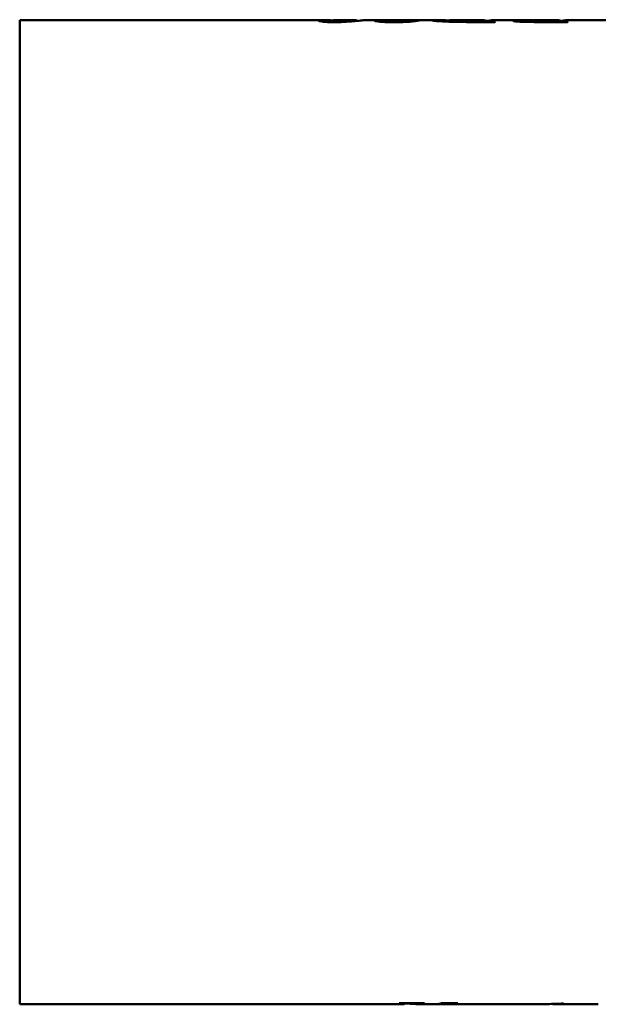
# Model space of a CAD drawing. Header units: millimetres. Extents: x 661 to 1019, y 403 to 785.
# Tile 2 of 5: x 661 to 739, y 506 to 640. Entities that reach past the tile are written whole.
import ezdxf

# ---------------------------------------------------------------- set-up
doc = ezdxf.new("R2010")
doc.units = ezdxf.units.MM
doc.header["$LTSCALE"] = 4
doc.layers.add('Widoczne (ISO)', color=7, linetype='Continuous', lineweight=50)

msp = doc.modelspace()

# ---------------------------------------------------------------- linework, layer by layer
at = {"layer": 'Widoczne (ISO)'}
for p, q in [((661, 639.8), (661, 506.2)), ((661, 639.8), (702.08, 639.8)), ((702.99, 639.62), (702.99, 639.53)), ((704.16, 639.8), (706.13, 639.8)), ((706.74, 639.73), (706.74, 639.69)), ((708.12, 639.8), (709.96, 639.8)), ((710.84, 639.63), (710.84, 639.52)), ((712.12, 639.8), (712.12, 639.8)), ((713.4, 639.78), (713.4, 639.55)), ((714.38, 639.8), (717.23, 639.8)), ((719.33, 639.76), (719.33, 639.57)), ((719.68, 639.8), (723.38, 639.8)), ((721.83, 639.58), (721.83, 639.53)), ((725.45, 639.53), (722.03, 639.53)), ((724.17, 639.73), (724.17, 639.53)), ((724.17, 639.68), (724.44, 639.68)), ((724.29, 639.61), (724.29, 639.53)), ((725.6, 639.8), (730.38, 639.8)), ((730.29, 639.68), (730.29, 639.54)), ((730.68, 639.79), (730.68, 639.76)), ((735.32, 639.53), (731.16, 639.53)), ((731.97, 639.58), (731.97, 639.53)), ((732.54, 639.8), (733.52, 639.8)), ((732.78, 639.79), (732.78, 639.79)), ((733.03, 639.79), (733.03, 639.79)), ((733.15, 639.79), (733.15, 639.53)), ((733.27, 639.79), (733.27, 639.53)), ((734.31, 639.61), (734.31, 639.53)), ((734.33, 639.73), (734.33, 639.63)), ((734.33, 639.68), (734.51, 639.68)), ((735.67, 639.8), (741.95, 639.8)), ((661, 506.2), (713.09, 506.2)), ((712.56, 506.34), (715.92, 506.34)), ((713.22, 506.29), (713.22, 506.34)), ((714.75, 506.22), (714.75, 506.34)), ((714.82, 506.2), (715.98, 506.2)), ((715.85, 506.33), (715.85, 506.34)), ((716.54, 506.2), (720.17, 506.2)), ((718.22, 506.34), (720.43, 506.34)), ((718.77, 506.3), (718.77, 506.34)), ((719.97, 506.31), (719.97, 506.34)), ((720.43, 506.33), (720.43, 506.34)), ((721.49, 506.2), (722.8, 506.2)), ((723.09, 506.21), (723.09, 506.22)), ((724.11, 506.2), (725.74, 506.2)), ((725.94, 506.21), (725.94, 506.22)), ((727, 506.2), (727, 506.22)), ((727.23, 506.2), (727.55, 506.2)), ((727.39, 506.22), (727.77, 506.22)), ((727.98, 506.2), (729.02, 506.2)), ((729.16, 506.2), (729.16, 506.22)), ((730.53, 506.2), (732.29, 506.2)), ((732.58, 506.21), (731.83, 506.21)), ((732.58, 506.21), (732.58, 506.22)), ((733.79, 506.2), (736.02, 506.2)), ((734.08, 506.21), (734.08, 506.26)), ((734.75, 506.21), (734.08, 506.21)), ((734.29, 506.22), (734.29, 506.27)), ((734.29, 506.22), (734.95, 506.22)), ((734.47, 506.28), (734.79, 506.28)), ((734.75, 506.21), (734.75, 506.22)), ((736.22, 506.21), (736.22, 506.22)), ((737.54, 506.2), (739.02, 506.2)), ((737.75, 506.22), (738.1, 506.22))]:
    msp.add_line(p, q, dxfattribs=at)
for centre, major_axis, ratio, start_param, end_param in [((723.38, 573), (0, -66.8), 0.287716, 3.108616, 3.222208), ((725.6, 573), (0, 66.8), 0.287565, 0, 0.059404), ((727.44, 573), (0, 66.8), 0.333333, 0.085401, 0.089453), ((730.38, 573), (0, -66.8), 0.293801, 3.126375, 3.141593), ((733.52, 573), (0, -66.8), 0.287425, 3.160969, 3.22233), ((732.54, 573), (0, 66.8), 0.287625, 6.270414, 6.30321), ((745.58, 573), (1002, 0), 0.066667, 1.583323, 1.583568), ((733.52, 573), (0, -66.8), 0.285714, 3.108983, 3.154364), ((735.67, 573), (0, 66.8), 0.287532, 0, 0.062835), ((736.95, 573), (0, 66.8), 0.272727, 0.085401, 0.089453), ((711.12, 573), (0, -66.8), 0.333333, 0.061228, 0.064464), ((713.09, 573), (0, -66.8), 0.039062, 0, 0.042123), ((716.54, 573), (0, 66.8), 0.860509, 3.08382, 3.110568), ((714.82, 573), (0, 66.8), 0.045455, 3.120299, 3.182736), ((714.61, 573), (0, 66.8), 0.30303, 3.202821, 3.206056), ((715.98, 573), (0, -66.8), 0.859459, 0, 0.033017), ((716.54, 573), (0, 66.8), 0.860509, 3.136713, 3.187339), ((716.53, 573), (0, -66.8), 0.393939, 0.061228, 0.064464), ((724.93, 573), (0, -66.8), 0.294118, 0.017944, 0.021272), ((717.11, 573), (-387.19, 0), 0.172524, 1.592068, 1.597353), ((725.74, 573), (0, -66.8), 0.302768, 0, 0.001212), ((727.23, 573), (0, 66.8), 0.302326, 3.13028, 3.168149), ((729.02, 573), (0, -66.8), 0.317829, 0, 0.002386), ((730.53, 573), (0, 66.8), 0.323684, 3.115044, 3.143), ((731.6, 573), (0, -66.8), 0.253731, 0.013932, 0.020489), ((732.29, 573), (0, -66.8), 0.312883, 0, 0.013932), ((733.79, 573), (0, 66.8), 0.309434, 3.111611, 3.155525), ((733.79, 573), (0, 66.8), 0.313008, 3.165702, 3.189788), ((734.47, 573), (0, 66.8), 0.298077, 3.155525, 3.165702), ((735.42, 573), (0, -66.8), 0.235294, 0.017944, 0.021272), ((727.73, 573), (-377.3, 0), 0.177049, 1.592068, 1.597353), ((736.02, 573), (0, -66.8), 0.315789, 0, 0.001799), ((737.54, 573), (0, 66.8), 0.314845, 3.116955, 3.168149), ((739.02, 573), (0, -66.8), 0.307971, 0, 0.023327)]:
    msp.add_ellipse(centre, major_axis=major_axis, ratio=ratio, start_param=start_param, end_param=end_param, dxfattribs=at)
for points, knots in [([(703.4, 639.75), (703.3, 639.76), (703.2, 639.76), (702.81, 639.78), (702.46, 639.8), (701.99, 639.8), (701.86, 639.8), (701.69, 639.78), (701.63, 639.78), (701.55, 639.75), (701.52, 639.74), (701.52, 639.72)], [-0.7048002, -0.7048002, -0.7048002, -0.7048002, -0.618693, -0.618693, -0.3528609, -0.3528609, -0.2151114, -0.2151114, -0.1138617, -0.1138617, 0, 0, 0, 0]), ([(703.71, 639.51), (703.55, 639.51), (703.4, 639.52), (703.1, 639.52), (702.94, 639.53), (702.57, 639.54), (702.37, 639.56), (702.03, 639.59), (701.89, 639.61), (701.72, 639.64), (701.52, 639.68), (701.52, 639.72)], [0, 0, 0, 0, 0.0456427, 0.0456427, 0.0940961, 0.0940961, 0.1734143, 0.1734143, 0.2672911, 0.2672911, 0.338538, 0.338538, 0.338538, 0.338538]), ([(703.39, 639.75), (703.29, 639.73), (703.2, 639.72), (703.05, 639.68), (702.99, 639.65), (702.99, 639.62)], [-0.2242284, -0.2242284, -0.2242284, -0.2242284, -0.1119085, -0.1119085, 0, 0, 0, 0]), ([(702.99, 639.62), (702.99, 639.62), (702.99, 639.61), (703.02, 639.6), (703.05, 639.59), (703.13, 639.58), (703.19, 639.58), (703.3, 639.57), (703.37, 639.56), (703.51, 639.56), (703.58, 639.56), (703.66, 639.56)], [-0.09659973, -0.09659973, -0.09659973, -0.09659973, -0.08097084, -0.08097084, -0.06695125, -0.06695125, -0.04488159, -0.04488159, -0.02258694, -0.02258694, 0, 0, 0, 0]), ([(704.16, 639.8), (704.15, 639.8), (704.15, 639.8), (704.01, 639.8), (703.88, 639.8), (703.63, 639.78), (703.51, 639.77), (703.39, 639.75)], [-0.272708, -0.272708, -0.272708, -0.272708, -0.2686038, -0.2686038, -0.1307392, -0.1307392, 0, 0, 0, 0]), ([(703.66, 639.56), (703.75, 639.56), (703.84, 639.56), (704.03, 639.56), (704.1, 639.57), (704.27, 639.58), (704.38, 639.59), (704.57, 639.61), (704.75, 639.65), (704.87, 639.67)], [-0.1373485, -0.1373485, -0.1373485, -0.1373485, -0.1318129, -0.1318129, -0.1249689, -0.1249689, -0.1068017, -0.1068017, 0, 0, 0, 0]), ([(707.61, 639.77), (707.38, 639.75), (707.1, 639.72), (706.37, 639.65), (706, 639.62), (705.58, 639.59), (705.34, 639.57), (704.87, 639.54), (704.62, 639.53), (704.15, 639.52), (703.93, 639.51), (703.71, 639.51)], [0, 0, 0, 0, 0.2029717, 0.2029717, 0.4256585, 0.4256585, 0.655365, 0.655365, 0.8318095, 0.8318095, 0.9782225, 0.9782225, 0.9782225, 0.9782225]), ([(704.87, 639.67), (705.07, 639.71), (705.27, 639.74), (705.65, 639.78), (705.84, 639.79), (706.02, 639.8)], [-0.3920068, -0.3920068, -0.3920068, -0.3920068, -0.1964978, -0.1964978, 0, 0, 0, 0]), ([(706.61, 639.78), (706.56, 639.78), (706.45, 639.79), (706.21, 639.8), (706.12, 639.8), (706.02, 639.8)], [0, 0, 0, 0, 0.0681399, 0.0681399, 0.1115417, 0.1115417, 0.1115417, 0.1115417]), ([(706.61, 639.78), (706.65, 639.77), (706.68, 639.76), (706.71, 639.76), (706.73, 639.75), (706.74, 639.74), (706.74, 639.73)], [0, 0, 0, 0, 0.0638665, 0.0638665, 0.0638665, 0.120369, 0.120369, 0.120369, 0.120369]), ([(708.12, 639.8), (708.1, 639.8), (708.08, 639.8), (707.96, 639.8), (707.81, 639.79), (707.61, 639.77)], [0.141131, 0.141131, 0.141131, 0.141131, 0.1740027, 0.1740027, 0.3478976, 0.3478976, 0.3478976, 0.3478976]), ([(711.36, 639.77), (711.2, 639.78), (711.04, 639.78), (710.53, 639.79), (710.22, 639.8), (709.77, 639.8), (709.62, 639.8), (709.39, 639.78), (709.31, 639.78), (709.2, 639.75), (709.17, 639.74), (709.17, 639.72)], [-0.5843365, -0.5843365, -0.5843365, -0.5843365, -0.509271, -0.509271, -0.3367188, -0.3367188, -0.2114436, -0.2114436, -0.1109667, -0.1109667, 0, 0, 0, 0]), ([(711.73, 639.51), (711.47, 639.51), (711.22, 639.51), (710.69, 639.52), (710.43, 639.53), (710.02, 639.56), (709.81, 639.58), (709.46, 639.62), (709.35, 639.64), (709.2, 639.68), (709.17, 639.71), (709.17, 639.72)], [0, 0, 0, 0, 0.0763486, 0.0763486, 0.1647152, 0.1647152, 0.2312336, 0.2312336, 0.287783, 0.287783, 0.3532453, 0.3532453, 0.3532453, 0.3532453]), ([(711.05, 639.73), (710.99, 639.71), (710.94, 639.7), (710.9, 639.68), (710.86, 639.67), (710.84, 639.65), (710.84, 639.63)], [0, 0, 0, 0, 0.0795566, 0.0795566, 0.0795566, 0.1541625, 0.1541625, 0.1541625, 0.1541625]), ([(710.84, 639.63), (710.84, 639.63), (710.84, 639.62), (710.88, 639.6), (710.91, 639.6), (710.97, 639.58), (711.03, 639.58), (711.21, 639.56), (711.29, 639.56), (711.48, 639.55), (711.58, 639.55), (711.68, 639.55)], [-0.2220153, -0.2220153, -0.2220153, -0.2220153, -0.1595047, -0.1595047, -0.105017, -0.105017, -0.06035, -0.06035, -0.0305364, -0.0305364, 0, 0, 0, 0]), ([(711.88, 639.8), (711.72, 639.8), (711.57, 639.79), (711.43, 639.78), (711.29, 639.76), (711.16, 639.75), (711.05, 639.73)], [0, 0, 0, 0, 0.1383411, 0.1383411, 0.1383411, 0.2810247, 0.2810247, 0.2810247, 0.2810247]), ([(711.68, 639.55), (711.77, 639.55), (711.86, 639.55), (711.94, 639.55), (712.03, 639.56), (712.11, 639.56), (712.19, 639.57)], [0, 0, 0, 0, 0.02753582, 0.02753582, 0.02753582, 0.05644409, 0.05644409, 0.05644409, 0.05644409]), ([(714.43, 639.63), (714.22, 639.61), (713.96, 639.58), (713.66, 639.56), (713.36, 639.54), (713.02, 639.53), (712.66, 639.52), (712.36, 639.51), (712.04, 639.51), (711.73, 639.51)], [0, 0, 0, 0, 0.1156072, 0.1156072, 0.1156072, 0.2301598, 0.2301598, 0.2301598, 0.3247722, 0.3247722, 0.3247722, 0.3247722]), ([(712.54, 639.8), (712.44, 639.8), (712.34, 639.8), (712.24, 639.8), (712.12, 639.8), (712, 639.8), (711.88, 639.8)], [0, 0, 0, 0, 0.02914892, 0.02914892, 0.02914892, 0.06571691, 0.06571691, 0.06571691, 0.06571691]), ([(712.12, 639.8), (712.33, 639.8), (712.55, 639.8), (712.76, 639.8), (712.94, 639.8), (713.12, 639.8), (713.3, 639.8)], [0, 0, 0, 0, 0.0660735, 0.0660735, 0.0660735, 0.1199803, 0.1199803, 0.1199803, 0.1199803]), ([(712.19, 639.57), (712.35, 639.58), (712.48, 639.6), (712.72, 639.63), (712.82, 639.65), (712.9, 639.67)], [-0.1612092, -0.1612092, -0.1612092, -0.1612092, -0.0788734, -0.0788734, 0, 0, 0, 0]), ([(713.09, 639.8), (713.03, 639.8), (712.95, 639.8), (712.86, 639.8), (712.81, 639.8), (712.76, 639.8), (712.7, 639.8), (712.65, 639.8), (712.59, 639.8), (712.54, 639.8)], [0, 0, 0, 0, 0.03175893, 0.03175893, 0.03175893, 0.04827052, 0.04827052, 0.04827052, 0.06511213, 0.06511213, 0.06511213, 0.06511213]), ([(712.9, 639.67), (713.03, 639.69), (713.15, 639.72), (713.33, 639.76), (713.4, 639.77), (713.4, 639.78)], [-0.2702434, -0.2702434, -0.2702434, -0.2702434, -0.1358462, -0.1358462, 0, 0, 0, 0]), ([(713.4, 639.78), (713.4, 639.79), (713.38, 639.79), (713.33, 639.79), (713.27, 639.79), (713.2, 639.8), (713.09, 639.8)], [0, 0, 0, 0, 0.05099903, 0.05099903, 0.05099903, 0.09949475, 0.09949475, 0.09949475, 0.09949475]), ([(715.27, 639.77), (715.27, 639.78), (715.22, 639.79), (714.97, 639.8), (714.79, 639.8), (714.51, 639.8), (714.32, 639.8), (713.97, 639.8), (713.85, 639.8), (713.58, 639.8), (713.44, 639.8), (713.3, 639.8)], [-0.2555201, -0.2555201, -0.2555201, -0.2555201, -0.2057534, -0.2057534, -0.1557615, -0.1557615, -0.0813131, -0.0813131, -0.0415826, -0.0415826, 0, 0, 0, 0]), ([(715.27, 639.77), (715.27, 639.75), (715.21, 639.74), (715.1, 639.72), (714.96, 639.69), (714.73, 639.66), (714.43, 639.63)], [0, 0, 0, 0, 0.1293693, 0.1293693, 0.1293693, 0.2897533, 0.2897533, 0.2897533, 0.2897533]), ([(716.93, 639.78), (716.93, 639.79), (716.97, 639.79), (717.14, 639.8), (717.28, 639.8), (717.49, 639.8)], [0, 0, 0, 0, 0.1216777, 0.1216777, 0.2433694, 0.2433694, 0.2433694, 0.2433694]), ([(722.03, 639.53), (721.51, 639.53), (720.97, 639.54), (719.9, 639.55), (719.34, 639.56), (718.58, 639.6), (718.18, 639.62), (717.52, 639.67), (717.31, 639.69), (717, 639.74), (716.93, 639.76), (716.93, 639.78)], [0, 0, 0, 0, 0.1566495, 0.1566495, 0.3248204, 0.3248204, 0.4125631, 0.4125631, 0.4801759, 0.4801759, 0.5613597, 0.5613597, 0.5613597, 0.5613597]), ([(719.68, 639.8), (719.66, 639.8), (719.64, 639.8), (719.53, 639.8), (719.46, 639.8), (719.35, 639.78), (719.33, 639.77), (719.33, 639.76)], [-0.2257016, -0.2257016, -0.2257016, -0.2257016, -0.2099145, -0.2099145, -0.105419, -0.105419, 0, 0, 0, 0]), ([(719.33, 639.76), (719.33, 639.75), (719.38, 639.73), (719.57, 639.69), (719.63, 639.68), (719.81, 639.66), (719.93, 639.65), (720.25, 639.62), (720.44, 639.61), (720.64, 639.6)], [-0.3355079, -0.3355079, -0.3355079, -0.3355079, -0.1902124, -0.1902124, -0.141432, -0.141432, -0.0712147, -0.0712147, 0, 0, 0, 0]), ([(720.64, 639.6), (720.8, 639.6), (720.98, 639.59), (721.16, 639.59), (721.38, 639.58), (721.61, 639.58), (721.83, 639.58)], [0, 0, 0, 0, 0.0562998, 0.0562998, 0.0562998, 0.1235316, 0.1235316, 0.1235316, 0.1235316]), ([(724.02, 639.76), (724.05, 639.76), (724.09, 639.75), (724.15, 639.74), (724.17, 639.74), (724.17, 639.73)], [-0.06468494, -0.06468494, -0.06468494, -0.06468494, -0.03210318, -0.03210318, 0, 0, 0, 0]), ([(724.46, 639.68), (724.41, 639.67), (724.37, 639.66), (724.31, 639.64), (724.29, 639.63), (724.29, 639.61)], [0, 0, 0, 0, 0.0508233, 0.0508233, 0.1012774, 0.1012774, 0.1012774, 0.1012774]), ([(724.29, 639.61), (724.29, 639.61), (724.3, 639.6), (724.34, 639.59), (724.37, 639.58), (724.45, 639.58), (724.48, 639.57), (724.55, 639.57), (724.64, 639.57), (724.97, 639.56), (725.27, 639.56), (725.54, 639.56)], [0, 0, 0, 0, 0.0265732, 0.0265732, 0.0463313, 0.0463313, 0.0625315, 0.0625315, 0.1295072, 0.1295072, 0.2713924, 0.2713924, 0.2713924, 0.2713924]), ([(727.94, 639.69), (727.94, 639.71), (727.99, 639.73), (728.1, 639.74), (728.18, 639.75), (728.27, 639.75), (728.38, 639.76), (728.5, 639.76), (728.64, 639.77), (728.79, 639.77)], [0, 0, 0, 0, 0.0902113, 0.0902113, 0.0902113, 0.1476244, 0.1476244, 0.1476244, 0.2105351, 0.2105351, 0.2105351, 0.2105351]), ([(731.16, 639.53), (730.69, 639.53), (730.18, 639.54), (729.43, 639.55), (729.14, 639.56), (728.59, 639.59), (728.41, 639.6), (728.19, 639.63), (728.1, 639.64), (727.97, 639.67), (727.94, 639.68), (727.94, 639.69)], [0, 0, 0, 0, 0.1422288, 0.1422288, 0.2295929, 0.2295929, 0.3335225, 0.3335225, 0.4756361, 0.4756361, 0.6240181, 0.6240181, 0.6240181, 0.6240181]), ([(728.79, 639.77), (729.02, 639.78), (729.34, 639.78), (729.99, 639.79), (730.35, 639.79), (730.68, 639.79)], [0, 0, 0, 0, 0.0962274, 0.0962274, 0.1883733, 0.1883733, 0.1883733, 0.1883733]), ([(732.72, 639.79), (732.45, 639.79), (732.19, 639.79), (731.69, 639.78), (731.47, 639.78), (731.09, 639.77), (730.86, 639.77), (730.53, 639.75), (730.44, 639.74), (730.32, 639.71), (730.29, 639.7), (730.29, 639.68)], [-0.5452829, -0.5452829, -0.5452829, -0.5452829, -0.4049024, -0.4049024, -0.2718191, -0.2718191, -0.1599542, -0.1599542, -0.080161, -0.080161, 0, 0, 0, 0]), ([(730.29, 639.68), (730.29, 639.67), (730.3, 639.66), (730.37, 639.65), (730.41, 639.64), (730.52, 639.62), (730.61, 639.61), (730.89, 639.6), (731.02, 639.59), (731.3, 639.58), (731.46, 639.58), (731.62, 639.58)], [-0.4012757, -0.4012757, -0.4012757, -0.4012757, -0.2702567, -0.2702567, -0.1544725, -0.1544725, -0.0907227, -0.0907227, -0.047594, -0.047594, 0, 0, 0, 0]), ([(731.62, 639.58), (731.68, 639.58), (731.73, 639.58), (731.78, 639.58), (731.85, 639.58), (731.91, 639.58), (731.97, 639.58)], [0, 0, 0, 0, 0.01598149, 0.01598149, 0.01598149, 0.03486283, 0.03486283, 0.03486283, 0.03486283]), ([(733.15, 639.79), (733.07, 639.79), (732.99, 639.79), (732.92, 639.79), (732.85, 639.79), (732.79, 639.79), (732.72, 639.79)], [0, 0, 0, 0, 0.02308273, 0.02308273, 0.02308273, 0.04199541, 0.04199541, 0.04199541, 0.04199541]), ([(733.03, 639.79), (733.06, 639.79), (733.1, 639.79), (733.13, 639.79), (733.18, 639.79), (733.23, 639.79), (733.27, 639.79)], [0, 0, 0, 0, 0.00972536, 0.00972536, 0.00972536, 0.02379996, 0.02379996, 0.02379996, 0.02379996]), ([(734.14, 639.76), (734.19, 639.76), (734.23, 639.75), (734.3, 639.74), (734.33, 639.73), (734.33, 639.73)], [0, 0, 0, 0, 0.04884437, 0.04884437, 0.0972258, 0.0972258, 0.0972258, 0.0972258]), ([(734.46, 639.67), (734.43, 639.66), (734.39, 639.65), (734.33, 639.63), (734.31, 639.62), (734.31, 639.61)], [0, 0, 0, 0, 0.04248756, 0.04248756, 0.08431916, 0.08431916, 0.08431916, 0.08431916]), ([(734.31, 639.61), (734.31, 639.6), (734.32, 639.6), (734.37, 639.59), (734.4, 639.58), (734.49, 639.57), (734.55, 639.57), (734.66, 639.57), (734.76, 639.56), (735.03, 639.56), (735.23, 639.56), (735.4, 639.56)], [0, 0, 0, 0, 0.0228545, 0.0228545, 0.042094, 0.042094, 0.0681723, 0.0681723, 0.1405257, 0.1405257, 0.2608667, 0.2608667, 0.2608667, 0.2608667]), ([(713.22, 506.29), (713.22, 506.29), (713.21, 506.3), (713.18, 506.3), (713.16, 506.31), (713.09, 506.31), (713.04, 506.32), (712.96, 506.32), (712.9, 506.32), (712.73, 506.32), (712.6, 506.32), (712.49, 506.33)], [0, 0, 0, 0, 0.0218273, 0.0218273, 0.0403496, 0.0403496, 0.0635776, 0.0635776, 0.1088499, 0.1088499, 0.1916639, 0.1916639, 0.1916639, 0.1916639]), ([(713.2, 506.26), (713.2, 506.26), (713.21, 506.27), (713.22, 506.28), (713.22, 506.29), (713.22, 506.29)], [0, 0, 0, 0, 0.03709445, 0.03709445, 0.07794275, 0.07794275, 0.07794275, 0.07794275]), ([(715.85, 506.33), (715.75, 506.33), (715.65, 506.32), (715.47, 506.32), (715.39, 506.32), (715.26, 506.31), (715.21, 506.31), (715.14, 506.31), (715.1, 506.3), (714.99, 506.29), (714.96, 506.27), (714.94, 506.26)], [0, 0, 0, 0, 0.0297325, 0.0297325, 0.0559887, 0.0559887, 0.0807501, 0.0807501, 0.125334, 0.125334, 0.2705869, 0.2705869, 0.2705869, 0.2705869]), ([(717.87, 506.24), (718.11, 506.25), (718.43, 506.26), (718.66, 506.28), (718.7, 506.28), (718.75, 506.29), (718.77, 506.3), (718.77, 506.3)], [0, 0, 0, 0, 0.1077348, 0.1077348, 0.1644793, 0.1644793, 0.230338, 0.230338, 0.230338, 0.230338]), ([(718.77, 506.3), (718.77, 506.3), (718.76, 506.3), (718.73, 506.31), (718.72, 506.31), (718.64, 506.32), (718.58, 506.32), (718.46, 506.32), (718.31, 506.32), (718.14, 506.33)], [0, 0, 0, 0, 0.0113168, 0.0113168, 0.0229223, 0.0229223, 0.0476398, 0.0476398, 0.1671753, 0.1671753, 0.1671753, 0.1671753]), ([(719.97, 506.31), (719.85, 506.31), (719.69, 506.3), (719.43, 506.28), (719.29, 506.28), (719.17, 506.27)], [0, 0, 0, 0, 0.04665221, 0.04665221, 0.09429163, 0.09429163, 0.09429163, 0.09429163]), ([(720.43, 506.33), (720.35, 506.32), (720.26, 506.32), (720.17, 506.32), (720.1, 506.32), (720.03, 506.32), (719.97, 506.31)], [0, 0, 0, 0, 0.02732072, 0.02732072, 0.02732072, 0.05112707, 0.05112707, 0.05112707, 0.05112707]), ([(720.17, 506.2), (720.42, 506.2), (720.68, 506.2), (721.3, 506.21), (721.75, 506.21), (722.54, 506.22), (722.97, 506.22), (723.42, 506.22)], [0.2525457, 0.2525457, 0.2525457, 0.2525457, 0.39948, 0.39948, 0.669699, 0.669699, 0.9621285, 0.9621285, 0.9621285, 0.9621285]), ([(722.13, 506.21), (721.86, 506.2), (721.65, 506.2), (721.34, 506.2), (721.22, 506.2), (721.12, 506.21)], [-0.2412905, -0.2412905, -0.2412905, -0.2412905, -0.1207898, -0.1207898, -0.0231068, -0.0231068, -0.0231068, -0.0231068]), ([(722.77, 506.21), (722.71, 506.21), (722.65, 506.21), (722.53, 506.21), (722.47, 506.21), (722.31, 506.21), (722.22, 506.21), (722.13, 506.21)], [-0.07553171, -0.07553171, -0.07553171, -0.07553171, -0.05812386, -0.05812386, -0.03755816, -0.03755816, 0, 0, 0, 0]), ([(723.09, 506.21), (723.09, 506.21), (723.09, 506.21), (723.07, 506.21), (723.05, 506.21), (723.02, 506.21), (723, 506.21), (722.97, 506.21), (722.94, 506.21), (722.9, 506.21), (722.86, 506.21), (722.81, 506.21), (722.77, 506.21)], [0, 0, 0, 0, 0.01618045, 0.01618045, 0.01618045, 0.03190449, 0.03190449, 0.03190449, 0.05700999, 0.05700999, 0.05700999, 0.08526115, 0.08526115, 0.08526115, 0.08526115]), ([(723.09, 506.21), (723.09, 506.21), (723.06, 506.2), (722.95, 506.2), (722.87, 506.2), (722.8, 506.2)], [0, 0, 0, 0, 0.0528421, 0.0528421, 0.1172506, 0.1172506, 0.1172506, 0.1172506]), ([(724.18, 506.2), (724.05, 506.2), (723.9, 506.2), (723.62, 506.2), (723.42, 506.2), (723.09, 506.21)], [0, 0, 0, 0, 0.0748484, 0.0748484, 0.1138116, 0.1138116, 0.1138116, 0.1138116]), ([(723.42, 506.22), (723.54, 506.22), (723.66, 506.22), (723.87, 506.22), (723.97, 506.22), (724.16, 506.22), (724.23, 506.22), (724.33, 506.21), (724.37, 506.21), (724.42, 506.21), (724.43, 506.21), (724.43, 506.21)], [0, 0, 0, 0, 0.0352948, 0.0352948, 0.0653163, 0.0653163, 0.1045154, 0.1045154, 0.1470074, 0.1470074, 0.1913937, 0.1913937, 0.1913937, 0.1913937]), ([(724.43, 506.21), (724.43, 506.2), (724.41, 506.2), (724.37, 506.2), (724.32, 506.2), (724.26, 506.2), (724.18, 506.2)], [0, 0, 0, 0, 0.04332891, 0.04332891, 0.04332891, 0.08886551, 0.08886551, 0.08886551, 0.08886551]), ([(725.94, 506.21), (725.94, 506.21), (725.93, 506.21), (725.92, 506.21), (725.91, 506.21), (725.9, 506.21), (725.88, 506.21), (725.88, 506.21), (725.87, 506.21), (725.87, 506.21), (725.84, 506.21), (725.81, 506.21), (725.78, 506.21), (725.76, 506.21), (725.74, 506.21), (725.72, 506.21), (725.68, 506.21), (725.64, 506.21), (725.61, 506.21), (725.52, 506.21), (725.4, 506.21), (725.28, 506.21)], [0, 0, 0, 0, 0.0120599, 0.0120599, 0.0120599, 0.0195084, 0.0195084, 0.0195084, 0.0242515, 0.0242515, 0.0242515, 0.0439097, 0.0439097, 0.0439097, 0.0574315, 0.0574315, 0.0574315, 0.0833186, 0.0833186, 0.0833186, 0.1664059, 0.1664059, 0.1664059, 0.1664059]), ([(725.77, 506.2), (725.81, 506.2), (725.84, 506.2), (725.91, 506.2), (725.93, 506.2), (725.94, 506.21)], [0, 0, 0, 0, 0.04101168, 0.04101168, 0.08127288, 0.08127288, 0.08127288, 0.08127288]), ([(727.55, 506.2), (727.56, 506.2), (727.56, 506.2), (727.67, 506.2), (727.79, 506.2), (727.99, 506.2), (728.08, 506.2), (728.17, 506.2)], [0.09205271, 0.09205271, 0.09205271, 0.09205271, 0.09406987, 0.09406987, 0.14844384, 0.14844384, 0.18801897, 0.18801897, 0.18801897, 0.18801897]), ([(728.17, 506.2), (728.37, 506.21), (728.61, 506.21), (728.93, 506.22), (729.14, 506.22), (729.58, 506.22), (729.76, 506.22), (729.93, 506.22)], [0, 0, 0, 0, 0.0869024, 0.0869024, 0.1196737, 0.1196737, 0.1389978, 0.1389978, 0.1389978, 0.1389978]), ([(728.96, 506.2), (728.92, 506.2), (728.87, 506.2), (728.77, 506.2), (728.72, 506.2), (728.57, 506.2), (728.46, 506.2), (728.37, 506.2)], [0, 0, 0, 0, 0.01387319, 0.01387319, 0.03035796, 0.03035796, 0.06718857, 0.06718857, 0.06718857, 0.06718857]), ([(729.16, 506.2), (729.16, 506.2), (729.16, 506.2), (729.15, 506.2), (729.14, 506.2), (729.13, 506.2), (729.12, 506.2), (729.11, 506.2), (729.11, 506.2), (729.1, 506.2), (729.09, 506.2), (729.08, 506.2), (729.06, 506.2), (729.04, 506.2), (729.03, 506.2), (729.01, 506.2), (729, 506.2), (728.98, 506.2), (728.96, 506.2)], [0, 0, 0, 0, 0.00536065, 0.00536065, 0.00536065, 0.01082724, 0.01082724, 0.01082724, 0.0130339, 0.0130339, 0.0130339, 0.0163224, 0.0163224, 0.0163224, 0.01923236, 0.01923236, 0.01923236, 0.02224518, 0.02224518, 0.02224518, 0.02224518]), ([(729.07, 506.2), (729.09, 506.2), (729.12, 506.2), (729.15, 506.2), (729.16, 506.2), (729.16, 506.2)], [0, 0, 0, 0, 0.01898054, 0.01898054, 0.03779226, 0.03779226, 0.03779226, 0.03779226]), ([(729.93, 506.22), (729.99, 506.22), (730.06, 506.22), (730.18, 506.22), (730.24, 506.22), (730.4, 506.22), (730.48, 506.22), (730.59, 506.21), (730.64, 506.21), (730.71, 506.21), (730.72, 506.21), (730.72, 506.21)], [0, 0, 0, 0, 0.0191088, 0.0191088, 0.0376763, 0.0376763, 0.0763028, 0.0763028, 0.1316412, 0.1316412, 0.1912405, 0.1912405, 0.1912405, 0.1912405]), ([(730.72, 506.21), (730.72, 506.2), (730.71, 506.2), (730.68, 506.2), (730.65, 506.2), (730.61, 506.2), (730.56, 506.2)], [0, 0, 0, 0, 0.03597919, 0.03597919, 0.03597919, 0.08017508, 0.08017508, 0.08017508, 0.08017508]), ([(731.94, 506.21), (732.27, 506.22), (732.58, 506.22), (733.23, 506.23), (733.68, 506.24), (734.47, 506.28)], [0, 0, 0, 0, 0.1037503, 0.1037503, 0.2247604, 0.2247604, 0.2247604, 0.2247604]), ([(736.22, 506.21), (736.22, 506.21), (736.22, 506.21), (736.21, 506.21), (736.2, 506.21), (736.19, 506.21), (736.18, 506.21), (736.17, 506.21), (736.16, 506.21), (736.15, 506.21), (736.13, 506.21), (736.1, 506.21), (736.06, 506.21), (736.05, 506.21), (736.04, 506.21), (736.03, 506.21), (736, 506.21), (735.97, 506.21), (735.93, 506.21), (735.86, 506.21), (735.77, 506.21), (735.7, 506.21)], [0, 0, 0, 0, 0.0108304, 0.0108304, 0.0108304, 0.01548472, 0.01548472, 0.01548472, 0.01745161, 0.01745161, 0.01745161, 0.02376096, 0.02376096, 0.02376096, 0.02554242, 0.02554242, 0.02554242, 0.03059851, 0.03059851, 0.03059851, 0.03887679, 0.03887679, 0.03887679, 0.03887679]), ([(736.06, 506.2), (736.1, 506.2), (736.14, 506.2), (736.2, 506.2), (736.22, 506.2), (736.22, 506.21)], [0, 0, 0, 0, 0.04136502, 0.04136502, 0.08593279, 0.08593279, 0.08593279, 0.08593279])]:
    msp.add_open_spline(points, degree=3, knots=knots, dxfattribs=at)
for points in [[(717.49, 639.8), (717.97, 639.79), (718.57, 639.77), (719.33, 639.74)], [(727, 506.21), (726.93, 506.22), (726.86, 506.22), (726.8, 506.22)], [(728.37, 506.2), (728.15, 506.2), (727.94, 506.2), (727.75, 506.2)]]:
    msp.add_open_spline(points, degree=3, dxfattribs=at)

doc.saveas('drawing.dxf')
